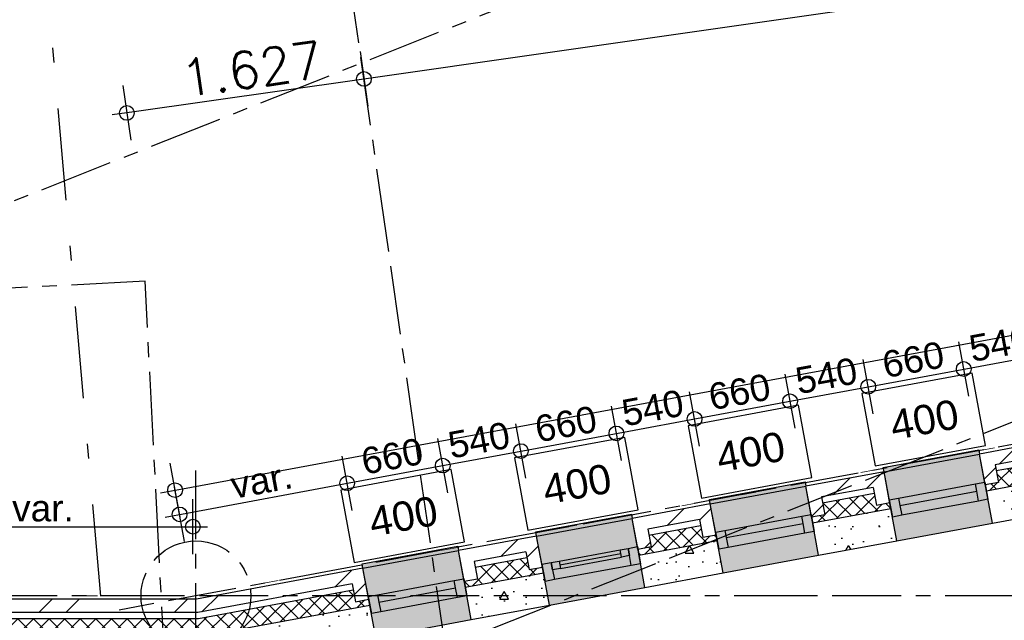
# Model space of a CAD drawing. Extents: x 1006 to 5197, y -24 to 263.
# Tile 115 of 124: x 1072.97 to 1079.66, y 34.46 to 38.54. Entities that reach past the tile are written whole.
import ezdxf

# ---------------------------------------------------------------- set-up
doc = ezdxf.new("R2010")
doc.units = 0
doc.header["$MEASUREMENT"] = 0
for name, pattern in [('B0302', [1.251, 0.626, -0.3125, 0, -0.3125]), ('B0304', [0.6, 0.5, -0.05, 0, -0.05]), ('B0602', [0.3125, 0, -0.3125]), ('B0805', [1.366667, 0.566667, -0.1, 0.033333, -0.1, 0.466667, -0.1])]:
    doc.linetypes.add(name, pattern=pattern)
for name, color, linetype in [('21 Buitenwanden', 7, 'Continuous'), ('23 Vloeren', 7, 'Continuous'), ('A Lijn doorsnede', 7, 'Continuous'), ('A Stramien', 7, 'Continuous'), ('T Tekst_dim 1_ 100', 7, 'Continuous'), ('Window Markers', 7, 'Continuous')]:
    doc.layers.add(name, color=color, linetype=linetype)
doc.styles.add('GENERATED_STYLE_3', font='Arial')
doc.styles.get("Standard").update_dxf_attribs({"font": 'txt', "bigfont": 'BIGFONT.SHX'})
doc.dimstyles.new('GENERATED_STYLE__1', dxfattribs={"dimtxt": 0.25, "dimasz": 0.19, "dimexe": 0.18, "dimexo": 0, "dimgap": 0.09, "dimtad": 1, "dimdec": 0, "dimlfac": 1000, "dimzin": 0, "dimdsep": 46, "dimtxsty": 'Standard', "dimblk": 'ARROWHEAD_7', "dimblk1": 'ARROWHEAD_7', "dimblk2": 'ARROWHEAD_7', "dimcen": 0.09, "dimclrd": 7, "dimclre": 7, "dimclrt": 7, "dimadec": 1, "dimazin": 0, "dimtfac": 1, "dimtdec": 4, "dimtmove": 0, "dimatfit": 3, "dimfxl": 0, "dimtolj": 1, "dimtzin": 0, "dimarcsym": 0})
doc.dimstyles.new('GENERATED_STYLE__3', dxfattribs={"dimtxt": 0.18, "dimasz": 0.19, "dimexe": 0.18, "dimexo": 0, "dimgap": 0.09, "dimtad": 1, "dimdec": 0, "dimlfac": 1000, "dimzin": 0, "dimdsep": 46, "dimtxsty": 'Standard', "dimblk": 'ARROWHEAD_7', "dimblk1": 'ARROWHEAD_7', "dimblk2": 'ARROWHEAD_7', "dimcen": 0.09, "dimclrd": 7, "dimclre": 7, "dimclrt": 7, "dimadec": 1, "dimazin": 0, "dimtfac": 1, "dimtdec": 4, "dimtmove": 0, "dimatfit": 3, "dimfxl": 0, "dimtolj": 1, "dimtzin": 0, "dimarcsym": 0})
doc.dimstyles.new('GENERATED_STYLE__5', dxfattribs={"dimtxt": 0.18, "dimasz": 0.19, "dimexe": 0.18, "dimexo": 0.04, "dimgap": 0.09, "dimtad": 1, "dimtih": 1, "dimtoh": 1, "dimdec": 0, "dimzin": 0, "dimdsep": 46, "dimtxsty": 'Standard', "dimblk": 'ARROWHEAD_9', "dimblk1": 'ARROWHEAD_9', "dimblk2": 'ARROWHEAD_9', "dimcen": 0.09, "dimclrd": 7, "dimclre": 7, "dimclrt": 7, "dimadec": 1, "dimazin": 0, "dimtfac": 1, "dimtdec": 4, "dimtmove": 0, "dimatfit": 3, "dimfxl": 0, "dimtolj": 1, "dimtzin": 0, "dimarcsym": 0})
doc.dimstyles.new('GENERATED_STYLE__6', dxfattribs={"dimtxt": 0.18, "dimasz": 0.19, "dimexe": 0.18, "dimexo": 0, "dimgap": 0.09, "dimtad": 1, "dimtih": 1, "dimtoh": 1, "dimdec": 0, "dimlfac": 1000, "dimzin": 0, "dimdsep": 46, "dimtxsty": 'Standard', "dimblk": 'ARROWHEAD_7', "dimblk1": 'ARROWHEAD_7', "dimblk2": 'ARROWHEAD_7', "dimcen": 0.09, "dimclrd": 7, "dimclre": 7, "dimclrt": 7, "dimadec": 1, "dimazin": 0, "dimtfac": 1, "dimtdec": 4, "dimtmove": 0, "dimatfit": 3, "dimfxl": 0, "dimtolj": 1, "dimtzin": 0, "dimarcsym": 0})
pattern_1 = [(45, (988.21373, 0), (-0.4596194, 0.4596194), []), (45, (988.1218, 0.0919), (-0.4596194, 0.4596194), [])]
pattern_2 = [(0, (988.21373, 0), (0, 0.6235383), [0.06, -0.3]), (0, (988.39373, 0.3118), (0, 0.6235383), [0.06, -0.3]), (60, (988.21373, 0), (-0.54, 0.311769), [0.06, -0.3]), (60, (988.57373, 0), (-0.54, 0.311769), [0.06, -0.3]), (120, (988.27373, 0), (0.54, 0.311769), [0.06, -0.3]), (120, (988.63373, 0), (0.54, 0.311769), [0.06, -0.3]), (0, (988.21373, 0.06), (0, 0.12), [0, -0.12, 0, -0.18]), (45, (988.27373, 0.06), (-0.08485282, 0.08485282), [0, -0.09, 0, -0.15])]
pattern_3 = [(45, (988.21373, 0), (-0.05303301, 0.05303301), []), (135, (988.21373, 0), (0.05303301, 0.05303301), [])]

# ---------------------------------------------------------------- blocks, each defined once
blk = doc.blocks.new('SLAB_399_2', base_point=(1072.9856, 25.8483))
at = {"layer": '23 Vloeren', "color": 255, "linetype": 'B0602', "lineweight": 0, "flags": 128}
blk.add_lwpolyline([(1072.9856, 25.8483), (1082.1209, 29.4773), (1083.1046, 22.5839), (1086.921, 23.1357), (1086.9705, 23.1428), (1087.0415, 22.6464), (1086.992, 22.6394), (1087.1885, 20.7755), (1083.4272, 20.2371), (1083.4578, 20.0222), (1083.966, 20.095), (1085.7653, 7.5234), (1079.7467, 6.662), (1080.5067, 1.352), (1090.0653, 1.352), (1090.0653, 2.352), (1094.7992, 2.352), (1091.5485, 25.0646), (1088.6578, 24.6516), (1088.1506, 28.1955), (1091.0412, 28.6092), (1089.7657, 37.5207), (1074.1705, 34.6289), (1072.5325, 34.6289)], close=True, dxfattribs=at)
blk = doc.blocks.new('WALL_549_2', base_point=(1074.1497, 34.8789))
at = {"layer": '21 Buitenwanden', "linetype": 'Continuous'}
h = blk.add_hatch(dxfattribs=at)
h.set_pattern_fill('10_Baksteen_0002', color=256, style=0, pattern_type=2)
h.set_pattern_definition(pattern_1)
h.paths.add_polyline_path([(1074.1748, 34.6061), (1072.0918, 34.6061), (1072.0918, 34.5147), (1073.682, 34.5147)], flags=0)
h = blk.add_hatch(dxfattribs=at)
h.set_pattern_fill('10_Baksteen_0002', color=256, style=0, pattern_type=2)
h.set_pattern_definition(pattern_1)
h.paths.add_polyline_path([(1073.682, 34.5147), (1074.1832, 34.5147), (1074.1748, 34.6061)], flags=0)
h = blk.add_hatch(dxfattribs=at)
h.set_pattern_fill('13_45gr_isolatie_0002', color=256, style=0, pattern_type=2)
h.set_pattern_definition(pattern_3)
h.paths.add_polyline_path([(1074.1869, 34.4741), (1072.0918, 34.4741), (1072.0918, 34.3522), (1073.5299, 34.3522)], flags=0)
h = blk.add_hatch(dxfattribs=at)
h.set_pattern_fill('13_45gr_isolatie_0002', color=256, style=0, pattern_type=2)
h.set_pattern_definition(pattern_3)
h.paths.add_polyline_path([(1073.5299, 34.3522), (1074.1981, 34.3522), (1074.1869, 34.4741)], flags=0)
h = blk.add_hatch(dxfattribs=at)
h.set_pattern_fill('11_Constructie_beton_0002', color=256, style=0, pattern_type=2)
h.set_pattern_definition(pattern_2)
h.paths.add_polyline_path([(1074.1981, 34.3522), (1072.0918, 34.3522), (1072.0918, 34.1288), (1072.9936, 34.1288)], flags=0)
h = blk.add_hatch(dxfattribs=at)
h.set_pattern_fill('11_Constructie_beton_0002', color=256, style=0, pattern_type=2)
h.set_pattern_definition(pattern_2)
h.paths.add_polyline_path([(1072.9936, 34.1288), (1074.2187, 34.1288), (1074.1981, 34.3522)], flags=0)
for p, q in [((1074.1748, 34.6061), (1072.0918, 34.6061)), ((1072.0918, 34.6061), (1072.0918, 34.5147)), ((1074.1832, 34.5147), (1072.0918, 34.5147)), ((1072.0918, 34.5147), (1072.0918, 34.4741)), ((1072.0918, 34.4741), (1073.9642, 34.4741)), ((1072.0918, 34.4741), (1072.0918, 34.3522)), ((1073.9642, 34.4741), (1074.1869, 34.4741)), ((1072.0918, 34.3522), (1073.5299, 34.3522)), ((1072.0918, 34.3522), (1072.0918, 34.1288)), ((1073.5299, 34.3522), (1074.1981, 34.3522)), ((1072.0918, 34.1288), (1074.2187, 34.1288))]:
    blk.add_line(p, q, dxfattribs=at)
blk = doc.blocks.new('R1c onder metaal 11_6', base_point=(988.2137, 0))
at = {"layer": '21 Buitenwanden', "linetype": 'Continuous'}
for p, q in [((987.8837, 0.195), (987.8837, 0.225)), ((987.8837, 0.225), (988.5437, 0.225)), ((988.5437, 0.225), (988.5437, 0.195)), ((987.8837, 0.195), (988.5437, 0.195)), ((987.8837, 0), (987.9487, 0)), ((987.8837, -0.118), (987.8837, 0)), ((987.8837, 0), (987.8837, -0.118)), ((987.9487, 0), (987.9487, -0.05)), ((987.9487, 0), (988.4787, 0)), ((988.4787, -0.05), (988.4787, 0)), ((988.4787, 0), (988.5437, 0)), ((988.5437, 0), (988.5437, -0.118)), ((988.5437, 0), (988.5437, -0.118)), ((987.9487, -0.05), (987.9487, -0.118)), ((987.9487, -0.05), (988.4787, -0.05)), ((987.9487, -0.05), (988.4787, -0.05)), ((988.4787, -0.118), (988.4787, -0.05)), ((987.9487, -0.118), (987.8837, -0.118)), ((988.4787, -0.118), (987.9487, -0.118)), ((988.5437, -0.118), (988.4787, -0.118)), ((987.8837, -0.2823), (988.5437, -0.2823))]:
    blk.add_line(p, q, dxfattribs=at)
blk = doc.blocks.new('D Marker 11_23', base_point=(988.2137, 0))
at = {"layer": 'Window Markers', "linetype": 'Continuous'}
for p, q in [((988.595, 0.55), (987.8325, 0.55)), ((987.8325, 0.55), (987.8325, 0.05)), ((988.595, 0.05), (988.595, 0.55)), ((987.8325, 0.05), (988.595, 0.05))]:
    blk.add_line(p, q, dxfattribs=at)
at = {"layer": 'Window Markers', "linetype": 'Continuous', "insert": (987.9849, 0.1959), "char_height": 0.2, "attachment_point": 7, "style": 'GENERATED_STYLE_3'}
blk.add_mtext('{400}', dxfattribs=at)
blk = doc.blocks.new('R1c onder metaal 11_5', base_point=(988.2137, 0))
at = {"layer": '21 Buitenwanden', "linetype": 'Continuous'}
for p, q in [((987.8837, 0.195), (987.8837, 0.225)), ((987.8837, 0.225), (988.5437, 0.225)), ((988.5437, 0.225), (988.5437, 0.195)), ((987.8837, 0.195), (988.5437, 0.195)), ((987.8837, 0), (987.9487, 0)), ((987.8837, -0.118), (987.8837, 0)), ((987.8837, 0), (987.8837, -0.118)), ((987.9487, 0), (987.9487, -0.05)), ((987.9487, 0), (988.0037, 0)), ((987.9487, -0.05), (987.9487, 0)), ((988.0037, 0), (988.4237, 0)), ((988.0037, 0), (988.4237, 0)), ((988.0037, 0), (988.0037, -0.05)), ((988.4237, -0.05), (988.4237, 0)), ((988.4237, 0), (988.4787, 0)), ((988.4787, -0.05), (988.4787, 0)), ((988.4787, 0), (988.5437, 0)), ((988.4787, 0), (988.4787, -0.05)), ((988.5437, 0), (988.5437, -0.118)), ((988.5437, 0), (988.5437, -0.118)), ((987.9487, -0.05), (987.9487, -0.118)), ((988.0037, -0.05), (987.9487, -0.05)), ((988.0037, -0.025), (988.4237, -0.025)), ((988.0037, -0.05), (988.4237, -0.05)), ((988.4787, -0.05), (988.4237, -0.05)), ((988.4787, -0.118), (988.4787, -0.05)), ((987.9487, -0.118), (987.8837, -0.118)), ((988.4787, -0.118), (987.9487, -0.118)), ((988.5437, -0.118), (988.4787, -0.118)), ((987.8837, -0.2823), (988.5437, -0.2823))]:
    blk.add_line(p, q, dxfattribs=at)
blk = doc.blocks.new('WALL_552_2', base_point=(1074.1497, 34.8789))
at = {"layer": '21 Buitenwanden', "linetype": 'Continuous'}
h = blk.add_hatch(dxfattribs=at)
h.set_pattern_fill('10_Baksteen_0002', color=256, style=0, pattern_type=2)
h.set_pattern_definition(pattern_1)
h.paths.add_polyline_path([(1080.0248, 35.691), (1079.4938, 35.5925), (1079.6004, 35.5193), (1079.9516, 35.5845)], flags=0)
at = {"layer": '21 Buitenwanden', "linetype": 'Continuous', "lineweight": 0}
for points in [[(1079.4884, 35.622), (1078.8394, 35.5017), (1078.8449, 35.4722), (1078.8805, 35.2805), (1079.5294, 35.4008), (1079.4938, 35.5925)], [(1078.3085, 35.4032), (1077.6596, 35.2829), (1077.665, 35.2534), (1077.7006, 35.0616), (1078.3495, 35.182), (1078.314, 35.3737)], [(1079.5294, 35.4008), (1078.8805, 35.2805), (1078.9319, 35.0029), (1079.5809, 35.1233)], [(1077.1286, 35.1844), (1076.4797, 35.064), (1076.4851, 35.0345), (1076.5207, 34.8428), (1077.1696, 34.9632), (1077.1341, 35.1549)], [(1078.3495, 35.182), (1077.7006, 35.0616), (1077.752, 34.7841), (1078.401, 34.9045)], [(1075.9487, 34.9656), (1075.2998, 34.8452), (1075.3053, 34.8157), (1075.3408, 34.624), (1075.9898, 34.7444), (1075.9542, 34.9361)], [(1077.1696, 34.9632), (1076.5207, 34.8428), (1076.5722, 34.5653), (1077.2211, 34.6856)], [(1075.9898, 34.7444), (1075.3408, 34.624), (1075.3923, 34.3465), (1076.0412, 34.4668)]]:
    blk.add_hatch(color=255, dxfattribs=at).paths.add_polyline_path(points, flags=0)
at = {"layer": '21 Buitenwanden', "linetype": 'Continuous'}
h = blk.add_hatch(dxfattribs=at)
h.set_pattern_fill('10_Baksteen_0002', color=256, style=0, pattern_type=2)
h.set_pattern_definition(pattern_1)
h.paths.add_polyline_path([(1079.6004, 35.5193), (1079.4938, 35.5925), (1079.5328, 35.3823), (1079.6227, 35.3989)], flags=0)
h = blk.add_hatch(dxfattribs=at)
h.set_pattern_fill('13_45gr_isolatie_0002', color=256, style=0, pattern_type=2)
h.set_pattern_definition(pattern_3)
h.paths.add_polyline_path([(1079.5328, 35.3823), (1079.5401, 35.3429), (1080.0711, 35.4414), (1080.0638, 35.4807), (1079.9739, 35.4641), (1079.959, 35.5445), (1079.6078, 35.4794), (1079.6227, 35.3989)], flags=0)
h = blk.add_hatch(dxfattribs=at)
h.set_pattern_fill('10_Baksteen_0002', color=256, style=0, pattern_type=2)
h.set_pattern_definition(pattern_1)
h.paths.add_polyline_path([(1078.314, 35.3737), (1078.4205, 35.3005), (1078.7717, 35.3657), (1078.8449, 35.4722)], flags=0)
h = blk.add_hatch(dxfattribs=at)
h.set_pattern_fill('10_Baksteen_0002', color=256, style=0, pattern_type=2)
h.set_pattern_definition(pattern_1)
h.paths.add_polyline_path([(1078.7717, 35.3657), (1078.794, 35.2452), (1078.8839, 35.2619), (1078.8449, 35.4722)], flags=0)
h = blk.add_hatch(dxfattribs=at)
h.set_pattern_fill('11_Constructie_beton_0002', color=256, style=0, pattern_type=2)
h.set_pattern_definition(pattern_2)
h.paths.add_polyline_path([(1080.0711, 35.4414), (1079.5401, 35.3429), (1079.5809, 35.1233), (1080.1118, 35.2218)], flags=0)
h = blk.add_hatch(dxfattribs=at)
h.set_pattern_fill('10_Baksteen_0002', color=256, style=0, pattern_type=2)
h.set_pattern_definition(pattern_1)
h.paths.add_polyline_path([(1078.4205, 35.3005), (1078.314, 35.3737), (1078.353, 35.1634), (1078.4428, 35.1801)], flags=0)
h = blk.add_hatch(dxfattribs=at)
h.set_pattern_fill('13_45gr_isolatie_0002', color=256, style=0, pattern_type=2)
h.set_pattern_definition(pattern_3)
h.paths.add_polyline_path([(1078.353, 35.1634), (1078.3602, 35.1241), (1078.8912, 35.2226), (1078.8839, 35.2619), (1078.794, 35.2452), (1078.7791, 35.3257), (1078.4279, 35.2606), (1078.4428, 35.1801)], flags=0)
h = blk.add_hatch(dxfattribs=at)
h.set_pattern_fill('10_Baksteen_0002', color=256, style=0, pattern_type=2)
h.set_pattern_definition(pattern_1)
h.paths.add_polyline_path([(1077.665, 35.2534), (1077.1341, 35.1549), (1077.2406, 35.0817), (1077.5918, 35.1468)], flags=0)
h = blk.add_hatch(dxfattribs=at)
h.set_pattern_fill('10_Baksteen_0002', color=256, style=0, pattern_type=2)
h.set_pattern_definition(pattern_1)
h.paths.add_polyline_path([(1077.5918, 35.1468), (1077.6142, 35.0264), (1077.704, 35.0431), (1077.665, 35.2534)], flags=0)
h = blk.add_hatch(dxfattribs=at)
h.set_pattern_fill('11_Constructie_beton_0002', color=256, style=0, pattern_type=2)
h.set_pattern_definition(pattern_2)
h.paths.add_polyline_path([(1078.8912, 35.2226), (1078.3602, 35.1241), (1078.401, 34.9045), (1078.9319, 35.0029)], flags=0)
h = blk.add_hatch(dxfattribs=at)
h.set_pattern_fill('10_Baksteen_0002', color=256, style=0, pattern_type=2)
h.set_pattern_definition(pattern_1)
h.paths.add_polyline_path([(1077.2406, 35.0817), (1077.1341, 35.1549), (1077.1731, 34.9446), (1077.2629, 34.9613)], flags=0)
h = blk.add_hatch(dxfattribs=at)
h.set_pattern_fill('13_45gr_isolatie_0002', color=256, style=0, pattern_type=2)
h.set_pattern_definition(pattern_3)
h.paths.add_polyline_path([(1077.1731, 34.9446), (1077.1804, 34.9053), (1077.7113, 35.0038), (1077.704, 35.0431), (1077.6142, 35.0264), (1077.5992, 35.1069), (1077.248, 35.0418), (1077.2629, 34.9613)], flags=0)
h = blk.add_hatch(dxfattribs=at)
h.set_pattern_fill('10_Baksteen_0002', color=256, style=0, pattern_type=2)
h.set_pattern_definition(pattern_1)
h.paths.add_polyline_path([(1076.4851, 35.0345), (1075.9542, 34.9361), (1076.0607, 34.8629), (1076.4119, 34.928)], flags=0)
h = blk.add_hatch(dxfattribs=at)
h.set_pattern_fill('10_Baksteen_0002', color=256, style=0, pattern_type=2)
h.set_pattern_definition(pattern_1)
h.paths.add_polyline_path([(1076.4119, 34.928), (1076.4343, 34.8076), (1076.5241, 34.8243), (1076.4851, 35.0345)], flags=0)
h = blk.add_hatch(dxfattribs=at)
h.set_pattern_fill('11_Constructie_beton_0002', color=256, style=0, pattern_type=2)
h.set_pattern_definition(pattern_2)
h.paths.add_polyline_path([(1077.7113, 35.0038), (1077.1804, 34.9053), (1077.2211, 34.6856), (1077.752, 34.7841)], flags=0)
h = blk.add_hatch(dxfattribs=at)
h.set_pattern_fill('10_Baksteen_0002', color=256, style=0, pattern_type=2)
h.set_pattern_definition(pattern_1)
h.paths.add_polyline_path([(1076.0607, 34.8629), (1075.9542, 34.9361), (1075.9932, 34.7258), (1076.083, 34.7425)], flags=0)
h = blk.add_hatch(dxfattribs=at)
h.set_pattern_fill('13_45gr_isolatie_0002', color=256, style=0, pattern_type=2)
h.set_pattern_definition(pattern_3)
h.paths.add_polyline_path([(1075.9932, 34.7258), (1076.0005, 34.6865), (1076.5314, 34.7849), (1076.5241, 34.8243), (1076.4343, 34.8076), (1076.4194, 34.8881), (1076.0681, 34.823), (1076.083, 34.7425)], flags=0)
h = blk.add_hatch(dxfattribs=at)
h.set_pattern_fill('10_Baksteen_0002', color=256, style=0, pattern_type=2)
h.set_pattern_definition(pattern_1)
h.paths.add_polyline_path([(1075.3053, 34.8157), (1074.1748, 34.6061), (1074.1832, 34.5147), (1075.2321, 34.7092)], flags=0)
h = blk.add_hatch(dxfattribs=at)
h.set_pattern_fill('10_Baksteen_0002', color=256, style=0, pattern_type=2)
h.set_pattern_definition(pattern_1)
h.paths.add_polyline_path([(1075.2321, 34.7092), (1075.2544, 34.5888), (1075.3443, 34.6055), (1075.3053, 34.8157)], flags=0)
h = blk.add_hatch(dxfattribs=at)
h.set_pattern_fill('11_Constructie_beton_0002', color=256, style=0, pattern_type=2)
h.set_pattern_definition(pattern_2)
h.paths.add_polyline_path([(1076.5314, 34.7849), (1076.0005, 34.6865), (1076.0412, 34.4668), (1076.5722, 34.5653)], flags=0)
h = blk.add_hatch(dxfattribs=at)
h.set_pattern_fill('13_45gr_isolatie_0002', color=256, style=0, pattern_type=2)
h.set_pattern_definition(pattern_3)
h.paths.add_polyline_path([(1074.1869, 34.4741), (1074.1981, 34.3522), (1075.3515, 34.5661), (1075.3443, 34.6055), (1075.2544, 34.5888), (1075.2395, 34.6693)], flags=0)
h = blk.add_hatch(dxfattribs=at)
h.set_pattern_fill('11_Constructie_beton_0002', color=256, style=0, pattern_type=2)
h.set_pattern_definition(pattern_2)
h.paths.add_polyline_path([(1075.3515, 34.5661), (1074.1981, 34.3522), (1074.2187, 34.1288), (1075.3923, 34.3465)], flags=0)
for p, q in [((1080.0248, 35.691), (1079.4938, 35.5925)), ((1079.5328, 35.3823), (1079.4938, 35.5925)), ((1079.5294, 35.4008), (1079.4938, 35.5925)), ((1079.9516, 35.5845), (1079.6004, 35.5193)), ((1079.6004, 35.5193), (1079.6227, 35.3989)), ((1079.6078, 35.4794), (1079.959, 35.5445)), ((1078.8449, 35.4722), (1078.314, 35.3737)), ((1078.8839, 35.2619), (1078.8449, 35.4722)), ((1078.8805, 35.2805), (1078.8449, 35.4722)), ((1079.5809, 35.1233), (1079.5294, 35.4008)), ((1079.6227, 35.3989), (1079.5328, 35.3823)), ((1079.5401, 35.3429), (1080.0711, 35.4414)), ((1078.353, 35.1634), (1078.314, 35.3737)), ((1078.3495, 35.182), (1078.314, 35.3737)), ((1078.7717, 35.3657), (1078.4205, 35.3005)), ((1078.4279, 35.2606), (1078.7791, 35.3257)), ((1078.7717, 35.3657), (1078.794, 35.2452)), ((1077.665, 35.2534), (1077.1341, 35.1549)), ((1077.704, 35.0431), (1077.665, 35.2534)), ((1077.7006, 35.0616), (1077.665, 35.2534)), ((1078.4205, 35.3005), (1078.4428, 35.1801)), ((1078.794, 35.2452), (1078.8839, 35.2619)), ((1078.9319, 35.0029), (1078.8805, 35.2805)), ((1078.3602, 35.1241), (1078.8912, 35.2226)), ((1079.5809, 35.1233), (1080.1118, 35.2218)), ((1077.1731, 34.9446), (1077.1341, 35.1549)), ((1077.1696, 34.9632), (1077.1341, 35.1549)), ((1077.5918, 35.1468), (1077.2406, 35.0817)), ((1077.5918, 35.1468), (1077.6142, 35.0264)), ((1078.401, 34.9045), (1078.3495, 35.182)), ((1078.4428, 35.1801), (1078.353, 35.1634)), ((1077.2406, 35.0817), (1077.2629, 34.9613)), ((1077.248, 35.0418), (1077.5992, 35.1069)), ((1077.752, 34.7841), (1077.7006, 35.0616)), ((1076.4851, 35.0345), (1075.9542, 34.9361)), ((1076.5241, 34.8243), (1076.4851, 35.0345)), ((1076.5207, 34.8428), (1076.4851, 35.0345)), ((1077.1804, 34.9053), (1077.7113, 35.0038)), ((1077.6142, 35.0264), (1077.704, 35.0431)), ((1078.401, 34.9045), (1078.9319, 35.0029)), ((1075.9932, 34.7258), (1075.9542, 34.9361)), ((1075.9898, 34.7444), (1075.9542, 34.9361)), ((1076.4119, 34.928), (1076.0607, 34.8629)), ((1076.4119, 34.928), (1076.4343, 34.8076)), ((1077.2211, 34.6856), (1077.1696, 34.9632)), ((1077.2629, 34.9613), (1077.1731, 34.9446)), ((1076.0607, 34.8629), (1076.083, 34.7425)), ((1076.0681, 34.823), (1076.4194, 34.8881)), ((1075.3053, 34.8157), (1074.1748, 34.6061)), ((1075.3443, 34.6055), (1075.3053, 34.8157)), ((1075.3408, 34.624), (1075.3053, 34.8157)), ((1076.0005, 34.6865), (1076.5314, 34.7849)), ((1076.4343, 34.8076), (1076.5241, 34.8243)), ((1076.5722, 34.5653), (1076.5207, 34.8428)), ((1077.2211, 34.6856), (1077.752, 34.7841)), ((1076.0412, 34.4668), (1075.9898, 34.7444)), ((1076.083, 34.7425), (1075.9932, 34.7258)), ((1075.2321, 34.7092), (1074.1832, 34.5147)), ((1074.1869, 34.4741), (1075.2395, 34.6693)), ((1075.2321, 34.7092), (1075.2544, 34.5888)), ((1075.2544, 34.5888), (1075.3443, 34.6055)), ((1075.3923, 34.3465), (1075.3408, 34.624)), ((1074.1981, 34.3522), (1075.3515, 34.5661)), ((1076.0412, 34.4668), (1076.5722, 34.5653))]:
    blk.add_line(p, q, dxfattribs=at)
at = {"layer": '21 Buitenwanden', "linetype": 'Continuous', "rotation": 10.50654255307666}
for name, p in [('R1c onder metaal 11_6', (1079.2049, 35.3406)), ('R1c onder metaal 11_6', (1078.025, 35.1218)), ('R1c onder metaal 11_5', (1076.8452, 34.903)), ('R1c onder metaal 11_6', (1075.6653, 34.6842))]:
    blk.add_blockref(name, p, dxfattribs=at)
at = {"layer": 'Window Markers', "rotation": 10.50654255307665}
for p in [(1079.1694, 35.5324), (1077.9895, 35.3135), (1076.8096, 35.0947), (1075.6297, 34.8759)]:
    blk.add_blockref('D Marker 11_23', p, dxfattribs=at)
blk = doc.blocks.new('*D351', base_point=(988.2137, 0))
at = {"layer": 'A Stramien', "linetype": 'Continuous'}
for p, q in [((1063.891, 34.4124), (1063.7526, 34.7609)), ((1063.7753, 34.5682), (1063.9147, 34.6236)), ((1057.1769, 31.9471), (1063.7753, 34.5682)), ((1057.1996, 31.7543), (1057.0612, 32.1029)), ((1053.8312, 30.618), (1057.1769, 31.9471))]:
    blk.add_line(p, q, dxfattribs=at)
for centre in [(1063.8218, 34.5867), (1057.1304, 31.9286)]:
    blk.add_circle(centre, 0.05, dxfattribs=at)
at = {"layer": 'A Stramien', "insert": (1059.9816, 33.384), "char_height": 0.25, "attachment_point": 1, "rotation": 21.66501}
blk.add_mtext('{7.200}', dxfattribs=at)
blk = doc.blocks.new('ARROWHEAD_7')
at = {"color": 0, "linetype": 'Continuous', "lineweight": 0}
for p, q in [((0, 0), (-1, 0)), ((-0.25, 0), (0.25, 0)), ((0, -0.25), (0, 0.25))]:
    blk.add_line(p, q, dxfattribs=at)
blk.add_circle((0, 0), 0.25, dxfattribs=at)
blk = doc.blocks.new('*D372', base_point=(988.2137, 0))
at = {"layer": 'T Tekst_dim 1_ 100', "linetype": 'Continuous'}
for p, q in [((1074.0936, 34.998), (1074.0252, 35.3667)), ((1073.9611, 35.1641), (1074.1085, 35.1915))]:
    blk.add_line(p, q, dxfattribs=at)
blk.add_circle((1074.0594, 35.1824), 0.05, dxfattribs=at)
blk = doc.blocks.new('*D373', base_point=(988.2137, 0))
at = {"layer": 'T Tekst_dim 1_ 100', "linetype": 'Continuous'}
for p, q in [((1074.1085, 35.1915), (1075.2473, 35.4026)), ((1073.9611, 35.1641), (1074.1085, 35.1915))]:
    blk.add_line(p, q, dxfattribs=at)
at = {"layer": 'T Tekst_dim 1_ 100', "insert": (1074.3938, 35.4641), "char_height": 0.18, "attachment_point": 1, "rotation": 10.50514, "style": 'GENERATED_STYLE_3'}
blk.add_mtext('{var.}', dxfattribs=at)
blk = doc.blocks.new('*D374', base_point=(988.2137, 0))
at = {"layer": 'T Tekst_dim 1_ 100', "linetype": 'Continuous'}
for p, q in [((1075.2323, 35.2092), (1075.1639, 35.5779)), ((1075.2473, 35.4026), (1075.8962, 35.523)), ((1074.1085, 35.1915), (1075.2473, 35.4026))]:
    blk.add_line(p, q, dxfattribs=at)
for centre in [(1075.8471, 35.5139), (1075.1981, 35.3935)]:
    blk.add_circle(centre, 0.05, dxfattribs=at)
at = {"layer": 'T Tekst_dim 1_ 100', "insert": (1075.2807, 35.6285), "char_height": 0.18, "attachment_point": 1, "rotation": 10.50514, "style": 'GENERATED_STYLE_3'}
blk.add_mtext('{660}', dxfattribs=at)
blk = doc.blocks.new('*D375', base_point=(988.2137, 0))
at = {"layer": 'T Tekst_dim 1_ 100', "linetype": 'Continuous'}
for p, q in [((1075.8812, 35.3295), (1075.8129, 35.6982)), ((1075.8962, 35.523), (1076.4272, 35.6214)), ((1075.2473, 35.4026), (1075.8962, 35.523))]:
    blk.add_line(p, q, dxfattribs=at)
blk.add_circle((1076.378, 35.6123), 0.05, dxfattribs=at)
at = {"layer": 'T Tekst_dim 1_ 100', "insert": (1075.8707, 35.7379), "char_height": 0.18, "attachment_point": 1, "rotation": 10.50514, "style": 'GENERATED_STYLE_3'}
blk.add_mtext('{540}', dxfattribs=at)
blk = doc.blocks.new('*D376', base_point=(988.2137, 0))
at = {"layer": 'T Tekst_dim 1_ 100', "linetype": 'Continuous'}
for p, q in [((1076.4122, 35.428), (1076.3438, 35.7967)), ((1076.4272, 35.6214), (1077.0761, 35.7418)), ((1075.8962, 35.523), (1076.4272, 35.6214))]:
    blk.add_line(p, q, dxfattribs=at)
blk.add_circle((1077.0269, 35.7327), 0.05, dxfattribs=at)
at = {"layer": 'T Tekst_dim 1_ 100', "insert": (1076.4606, 35.8473), "char_height": 0.18, "attachment_point": 1, "rotation": 10.50514, "style": 'GENERATED_STYLE_3'}
blk.add_mtext('{660}', dxfattribs=at)
blk = doc.blocks.new('*D377', base_point=(988.2137, 0))
at = {"layer": 'T Tekst_dim 1_ 100', "linetype": 'Continuous'}
for p, q in [((1077.0611, 35.5483), (1076.9928, 35.917)), ((1077.0761, 35.7418), (1077.6071, 35.8402)), ((1076.4272, 35.6214), (1077.0761, 35.7418))]:
    blk.add_line(p, q, dxfattribs=at)
blk.add_circle((1077.5579, 35.8311), 0.05, dxfattribs=at)
at = {"layer": 'T Tekst_dim 1_ 100', "insert": (1077.0505, 35.9567), "char_height": 0.18, "attachment_point": 1, "rotation": 10.50514, "style": 'GENERATED_STYLE_3'}
blk.add_mtext('{540}', dxfattribs=at)
blk = doc.blocks.new('*D378', base_point=(988.2137, 0))
at = {"layer": 'T Tekst_dim 1_ 100', "linetype": 'Continuous'}
for p, q in [((1077.5921, 35.6468), (1077.5237, 36.0155)), ((1077.6071, 35.8402), (1078.256, 35.9606)), ((1077.0761, 35.7418), (1077.6071, 35.8402))]:
    blk.add_line(p, q, dxfattribs=at)
at = {"layer": 'T Tekst_dim 1_ 100', "insert": (1077.6405, 36.0661), "char_height": 0.18, "attachment_point": 1, "rotation": 10.50514, "style": 'GENERATED_STYLE_3'}
blk.add_mtext('{660}', dxfattribs=at)
blk = doc.blocks.new('*D379', base_point=(988.2137, 0))
at = {"layer": 'T Tekst_dim 1_ 100', "linetype": 'Continuous'}
for p, q in [((1078.241, 35.7671), (1078.1726, 36.1358)), ((1078.256, 35.9606), (1078.7869, 36.059)), ((1077.6071, 35.8402), (1078.256, 35.9606))]:
    blk.add_line(p, q, dxfattribs=at)
for centre in [(1078.7378, 36.0499), (1078.2068, 35.9514)]:
    blk.add_circle(centre, 0.05, dxfattribs=at)
at = {"layer": 'T Tekst_dim 1_ 100', "insert": (1078.2304, 36.1755), "char_height": 0.18, "attachment_point": 1, "rotation": 10.50514, "style": 'GENERATED_STYLE_3'}
blk.add_mtext('{540}', dxfattribs=at)
blk = doc.blocks.new('*D380', base_point=(988.2137, 0))
at = {"layer": 'T Tekst_dim 1_ 100', "linetype": 'Continuous'}
for p, q in [((1078.772, 35.8655), (1078.7036, 36.2343)), ((1078.7869, 36.059), (1079.4359, 36.1793)), ((1078.256, 35.9606), (1078.7869, 36.059))]:
    blk.add_line(p, q, dxfattribs=at)
blk.add_circle((1079.3867, 36.1702), 0.05, dxfattribs=at)
at = {"layer": 'T Tekst_dim 1_ 100', "insert": (1078.8204, 36.2849), "char_height": 0.18, "attachment_point": 1, "rotation": 10.50514, "style": 'GENERATED_STYLE_3'}
blk.add_mtext('{660}', dxfattribs=at)
blk = doc.blocks.new('*D381', base_point=(988.2137, 0))
at = {"layer": 'T Tekst_dim 1_ 100', "linetype": 'Continuous'}
for p, q in [((1079.4209, 35.9859), (1079.3525, 36.3546)), ((1079.4359, 36.1793), (1079.9668, 36.2778)), ((1078.7869, 36.059), (1079.4359, 36.1793))]:
    blk.add_line(p, q, dxfattribs=at)
at = {"layer": 'T Tekst_dim 1_ 100', "insert": (1079.4103, 36.3943), "char_height": 0.18, "attachment_point": 1, "rotation": 10.50514, "style": 'GENERATED_STYLE_3'}
blk.add_mtext('{540}', dxfattribs=at)
blk = doc.blocks.new('*D382', base_point=(988.2137, 0))
at = {"layer": 'T Tekst_dim 1_ 100', "linetype": 'Continuous'}
for p, q in [((1079.9518, 36.0843), (1079.8835, 36.453)), ((1079.9668, 36.2778), (1080.6158, 36.3981)), ((1079.4359, 36.1793), (1079.9668, 36.2778))]:
    blk.add_line(p, q, dxfattribs=at)
for centre in [(1080.5666, 36.389), (1079.9177, 36.2687)]:
    blk.add_circle(centre, 0.05, dxfattribs=at)
at = {"layer": 'T Tekst_dim 1_ 100', "insert": (1080.0003, 36.5037), "char_height": 0.18, "attachment_point": 1, "rotation": 10.50514, "style": 'GENERATED_STYLE_3'}
blk.add_mtext('{660}', dxfattribs=at)
blk = doc.blocks.new('*D383', base_point=(988.2137, 0))
at = {"layer": 'T Tekst_dim 1_ 100', "linetype": 'Continuous'}
for p, q in [((1080.6008, 36.2047), (1080.5324, 36.5734)), ((1080.6158, 36.3981), (1081.1467, 36.4966)), ((1079.9668, 36.2778), (1080.6158, 36.3981))]:
    blk.add_line(p, q, dxfattribs=at)
at = {"layer": 'T Tekst_dim 1_ 100', "insert": (1080.5902, 36.6131), "char_height": 0.18, "attachment_point": 1, "rotation": 10.50514, "style": 'GENERATED_STYLE_3'}
blk.add_mtext('{540}', dxfattribs=at)
blk = doc.blocks.new('*D384', base_point=(988.2137, 0))
at = {"layer": 'T Tekst_dim 1_ 100', "linetype": 'Continuous'}
for p, q in [((1081.1317, 36.3031), (1081.0634, 36.6718)), ((1081.1467, 36.4966), (1081.7956, 36.6169)), ((1080.6158, 36.3981), (1081.1467, 36.4966))]:
    blk.add_line(p, q, dxfattribs=at)
blk.add_circle((1081.0975, 36.4875), 0.05, dxfattribs=at)
at = {"layer": 'T Tekst_dim 1_ 100', "insert": (1081.1802, 36.7225), "char_height": 0.18, "attachment_point": 1, "rotation": 10.50514, "style": 'GENERATED_STYLE_3'}
blk.add_mtext('{660}', dxfattribs=at)
blk = doc.blocks.new('*D385', base_point=(988.2137, 0))
at = {"layer": 'T Tekst_dim 1_ 100', "linetype": 'Continuous'}
for p, q in [((1081.7807, 36.4235), (1081.7123, 36.7922)), ((1081.7956, 36.6169), (1082.3266, 36.7154)), ((1081.1467, 36.4966), (1081.7956, 36.6169))]:
    blk.add_line(p, q, dxfattribs=at)
for centre in [(1082.2774, 36.7063), (1081.7465, 36.6078)]:
    blk.add_circle(centre, 0.05, dxfattribs=at)
at = {"layer": 'T Tekst_dim 1_ 100', "insert": (1081.7701, 36.8319), "char_height": 0.18, "attachment_point": 1, "rotation": 10.50514, "style": 'GENERATED_STYLE_3'}
blk.add_mtext('{540}', dxfattribs=at)
blk = doc.blocks.new('*D386', base_point=(988.2137, 0))
at = {"layer": 'T Tekst_dim 1_ 100', "linetype": 'Continuous'}
for p, q in [((1082.3116, 36.5219), (1082.2432, 36.8906)), ((1082.3266, 36.7154), (1082.9755, 36.8357)), ((1081.7956, 36.6169), (1082.3266, 36.7154))]:
    blk.add_line(p, q, dxfattribs=at)
blk.add_circle((1082.9264, 36.8266), 0.05, dxfattribs=at)
at = {"layer": 'T Tekst_dim 1_ 100', "insert": (1082.36, 36.9413), "char_height": 0.18, "attachment_point": 1, "rotation": 10.50514, "style": 'GENERATED_STYLE_3'}
blk.add_mtext('{660}', dxfattribs=at)
blk = doc.blocks.new('*D387', base_point=(988.2137, 0))
at = {"layer": 'T Tekst_dim 1_ 100', "linetype": 'Continuous'}
for p, q in [((1082.9606, 36.6422), (1082.8922, 37.011)), ((1082.9755, 36.8357), (1083.5065, 36.9342)), ((1082.3266, 36.7154), (1082.9755, 36.8357))]:
    blk.add_line(p, q, dxfattribs=at)
blk.add_circle((1083.4573, 36.9251), 0.05, dxfattribs=at)
at = {"layer": 'T Tekst_dim 1_ 100', "insert": (1082.95, 37.0507), "char_height": 0.18, "attachment_point": 1, "rotation": 10.50514, "style": 'GENERATED_STYLE_3'}
blk.add_mtext('{540}', dxfattribs=at)
blk = doc.blocks.new('*D388', base_point=(988.2137, 0))
at = {"layer": 'T Tekst_dim 1_ 100', "linetype": 'Continuous'}
for p, q in [((1083.4915, 36.7407), (1083.4231, 37.1094)), ((1083.5065, 36.9342), (1084.1554, 37.0545)), ((1082.9755, 36.8357), (1083.5065, 36.9342))]:
    blk.add_line(p, q, dxfattribs=at)
at = {"layer": 'T Tekst_dim 1_ 100', "insert": (1083.5399, 37.1601), "char_height": 0.18, "attachment_point": 1, "rotation": 10.50514, "style": 'GENERATED_STYLE_3'}
blk.add_mtext('{660}', dxfattribs=at)
blk = doc.blocks.new('*D389', base_point=(988.2137, 0))
at = {"layer": 'T Tekst_dim 1_ 100', "linetype": 'Continuous'}
for p, q in [((1084.1404, 36.861), (1084.0721, 37.2297)), ((1084.1554, 37.0545), (1084.6864, 37.153)), ((1083.5065, 36.9342), (1084.1554, 37.0545))]:
    blk.add_line(p, q, dxfattribs=at)
blk.add_circle((1084.1063, 37.0454), 0.05, dxfattribs=at)
at = {"layer": 'T Tekst_dim 1_ 100', "insert": (1084.1299, 37.2694), "char_height": 0.18, "attachment_point": 1, "rotation": 10.50514, "style": 'GENERATED_STYLE_3'}
blk.add_mtext('{540}', dxfattribs=at)
blk = doc.blocks.new('*D390', base_point=(988.2137, 0))
at = {"layer": 'T Tekst_dim 1_ 100', "linetype": 'Continuous'}
for p, q in [((1084.6714, 36.9595), (1084.603, 37.3282)), ((1084.6864, 37.153), (1085.3353, 37.2733)), ((1084.1554, 37.0545), (1084.6864, 37.153))]:
    blk.add_line(p, q, dxfattribs=at)
for centre in [(1085.2861, 37.2642), (1084.6372, 37.1438)]:
    blk.add_circle(centre, 0.05, dxfattribs=at)
at = {"layer": 'T Tekst_dim 1_ 100', "insert": (1084.7198, 37.3788), "char_height": 0.18, "attachment_point": 1, "rotation": 10.50514, "style": 'GENERATED_STYLE_3'}
blk.add_mtext('{660}', dxfattribs=at)
blk = doc.blocks.new('*D391', base_point=(988.2137, 0))
at = {"layer": 'T Tekst_dim 1_ 100', "linetype": 'Continuous'}
for p, q in [((1085.3203, 37.0798), (1085.252, 37.4485)), ((1085.3353, 37.2733), (1085.8663, 37.3717)), ((1084.6864, 37.153), (1085.3353, 37.2733))]:
    blk.add_line(p, q, dxfattribs=at)
at = {"layer": 'T Tekst_dim 1_ 100', "insert": (1085.3098, 37.4882), "char_height": 0.18, "attachment_point": 1, "rotation": 10.50514, "style": 'GENERATED_STYLE_3'}
blk.add_mtext('{540}', dxfattribs=at)
blk = doc.blocks.new('*D392', base_point=(988.2137, 0))
at = {"layer": 'T Tekst_dim 1_ 100', "linetype": 'Continuous'}
for p, q in [((1085.8513, 37.1783), (1085.7829, 37.547)), ((1085.8663, 37.3717), (1086.5152, 37.4921)), ((1085.3353, 37.2733), (1085.8663, 37.3717))]:
    blk.add_line(p, q, dxfattribs=at)
blk.add_circle((1085.8171, 37.3626), 0.05, dxfattribs=at)
at = {"layer": 'T Tekst_dim 1_ 100', "insert": (1085.8997, 37.5976), "char_height": 0.18, "attachment_point": 1, "rotation": 10.50514, "style": 'GENERATED_STYLE_3'}
blk.add_mtext('{660}', dxfattribs=at)
blk = doc.blocks.new('*D393', base_point=(988.2137, 0))
at = {"layer": 'T Tekst_dim 1_ 100', "linetype": 'Continuous'}
for p, q in [((1089.9532, 37.9389), (1089.8848, 38.3076)), ((1089.8698, 38.1141), (1090.0173, 38.1415)), ((1086.5152, 37.4921), (1089.8698, 38.1141)), ((1086.5002, 37.2986), (1086.4318, 37.6673)), ((1085.8663, 37.3717), (1086.5152, 37.4921))]:
    blk.add_line(p, q, dxfattribs=at)
for centre in [(1089.919, 38.1232), (1086.466, 37.483)]:
    blk.add_circle(centre, 0.05, dxfattribs=at)
at = {"layer": 'T Tekst_dim 1_ 100', "insert": (1087.8494, 37.9592), "char_height": 0.18, "attachment_point": 1, "rotation": 10.50514, "style": 'GENERATED_STYLE_3'}
blk.add_mtext('{3.512}', dxfattribs=at)
blk = doc.blocks.new('*D394', base_point=(988.2137, 0))
at = {"layer": 'T Tekst_dim 1_ 100', "linetype": 'Continuous'}
for p, q in [((1074.0631, 35.1624), (1073.9947, 35.5311)), ((1073.9306, 35.3285), (1074.0781, 35.3558))]:
    blk.add_line(p, q, dxfattribs=at)
blk.add_circle((1074.0289, 35.3467), 0.05, dxfattribs=at)
blk = doc.blocks.new('*D395', base_point=(988.2137, 0))
at = {"layer": 'T Tekst_dim 1_ 100', "linetype": 'Continuous'}
for p, q in [((1089.9227, 38.1032), (1089.8543, 38.4719)), ((1074.0781, 35.3558), (1089.8393, 38.2785)), ((1089.8393, 38.2785), (1089.9868, 38.3058)), ((1073.9306, 35.3285), (1074.0781, 35.3558))]:
    blk.add_line(p, q, dxfattribs=at)
blk.add_circle((1089.8885, 38.2876), 0.05, dxfattribs=at)
at = {"layer": 'T Tekst_dim 1_ 100', "insert": (1081.7237, 36.9933), "char_height": 0.18, "attachment_point": 1, "rotation": 10.50514, "style": 'GENERATED_STYLE_3'}
blk.add_mtext('{var.}', dxfattribs=at)
blk = doc.blocks.new('*D413', base_point=(988.2137, 0))
at = {"layer": 'A Stramien', "linetype": 'Continuous'}
for p, q in [((1089.3391, 40.1491), (1081.8215, 39.0731)), ((1081.8445, 39.2658), (1081.8976, 38.8946)), ((1081.8215, 39.0731), (1075.2625, 38.1344)), ((1075.2854, 38.3271), (1075.3386, 37.9559))]:
    blk.add_line(p, q, dxfattribs=at)
blk.add_circle((1075.312, 38.1415), 0.05, dxfattribs=at)
at = {"layer": 'A Stramien', "insert": (1078.1402, 38.8493), "char_height": 0.25, "attachment_point": 1, "rotation": 8.14501}
blk.add_mtext('{6.626}', dxfattribs=at)
blk = doc.blocks.new('*D414', base_point=(988.2137, 0))
at = {"layer": 'A Stramien', "linetype": 'Continuous'}
for p, q in [((1081.8215, 39.0731), (1075.2625, 38.1344)), ((1075.2625, 38.1344), (1073.7504, 37.918)), ((1073.6744, 38.0965), (1073.7275, 37.7253)), ((1073.7504, 37.918), (1073.602, 37.8967))]:
    blk.add_line(p, q, dxfattribs=at)
blk.add_circle((1073.7009, 37.9109), 0.05, dxfattribs=at)
at = {"layer": 'A Stramien', "insert": (1074.0552, 38.2646), "char_height": 0.25, "attachment_point": 1, "rotation": 8.14501}
blk.add_mtext('{1.627}', dxfattribs=at)
blk = doc.blocks.new('*D450', base_point=(988.2137, 0))
at = {"layer": 'T Tekst_dim 1_ 100', "linetype": 'Continuous'}
for p, q in [((1088.8899, 36.8497), (1088.8229, 36.7252)), ((1088.8899, 36.8497), (1089.0145, 36.7827)), ((1089.0145, 36.7827), (1088.8229, 36.7252)), ((1089.4099, 36.4764), (1089.3066, 36.573)), ((1089.3133, 36.3731), (1089.3066, 36.573)), ((1089.4099, 36.4764), (1089.3133, 36.3731))]:
    blk.add_line(p, q, dxfattribs=at)
blk.add_arc((1089.3444, 36.934), 0.4622, 202.9265, 265.72505, dxfattribs=at)
at = {"layer": 'T Tekst_dim 1_ 100', "insert": (1088.6803, 36.4123), "char_height": 0.18, "attachment_point": 1, "style": 'GENERATED_STYLE_3'}
blk.add_mtext('{87,6°}', dxfattribs=at)
blk = doc.blocks.new('ARROWHEAD_9')
at = {"color": 0, "linetype": 'Continuous', "lineweight": 0}
blk.add_line((0, 0), (-1, 0), dxfattribs=at)
at = {"color": 0, "linetype": 'Continuous', "lineweight": 0, "flags": 128}
blk.add_lwpolyline([(-0.525, 0.525), (0, 0), (-0.525, -0.525)], close=True, dxfattribs=at)
blk = doc.blocks.new('CUTPLANE_3_2', base_point=(1076.8644, -3.5558))
at = {"layer": 'A Lijn doorsnede', "linetype": 'B0302'}
blk.add_line((1076.8209, -3.0577), (1073.1705, 38.6661), dxfattribs=at)
blk = doc.blocks.new('CUTPLANE_4_2', base_point=(1071.2734, -8.512))
at = {"layer": 'A Lijn doorsnede', "linetype": 'B0304'}
blk.add_line((1083.9955, 41.7057), (1057.6364, 31.2348), dxfattribs=at)
blk = doc.blocks.new('CUTPLANE_14_2', base_point=(1070.5137, 30.6724))
at = {"layer": 'A Lijn doorsnede', "linetype": 'B0304'}
for p, q in [((1073.8247, 36.7669), (1072.2061, 36.6833)), ((1074.1296, 30.859), (1073.8247, 36.7669))]:
    blk.add_line(p, q, dxfattribs=at)
blk = doc.blocks.new('*D599', base_point=(988.2137, 0))
at = {"layer": 'T Tekst_dim 1_ 100', "linetype": 'Continuous'}
for p, q in [((1072.0918, 34.9111), (1072.0918, 35.2861)), ((1074.1497, 34.9111), (1074.1497, 35.2861)), ((1071.9918, 35.0986), (1072.1418, 35.0986)), ((1072.1418, 35.0986), (1074.0997, 35.0986)), ((1074.0997, 35.0986), (1074.2497, 35.0986))]:
    blk.add_line(p, q, dxfattribs=at)
for centre in [(1072.0918, 35.0986), (1074.1497, 35.0986)]:
    blk.add_circle(centre, 0.05, dxfattribs=at)
at = {"layer": 'T Tekst_dim 1_ 100', "insert": (1072.9218, 35.3146), "char_height": 0.18, "attachment_point": 1, "style": 'GENERATED_STYLE_3'}
blk.add_mtext('{var.}', dxfattribs=at)

msp = doc.modelspace()

# ---------------------------------------------------------------- linework, layer by layer
at = {"layer": 'A Stramien', "linetype": 'B0805'}
for p, q in [((1081.1659, -2.76), (1075.2031, 38.9026)), ((1074.1707, 34.1481), (1074.1707, 35.5078))]:
    msp.add_line(p, q, dxfattribs=at)
at = {"layer": 'A Stramien', "linetype": 'B0805', "flags": 128}
for points in [[(1008.1189, 7.3691), (1092.5526, 40.9097)], [(1093.6153, 38.2345), (1073.6498, 34.5323)], [(1098.4604, 34.6289), (1067.0084, 34.6289)]]:
    msp.add_lwpolyline(points, dxfattribs=at)
at = {"layer": 'A Stramien', "linetype": 'B0805'}
msp.add_circle((1074.1707, 34.6289), 0.3731, dxfattribs=at)

# ---------------------------------------------------------------- block references
at = {"layer": '21 Buitenwanden'}
for name in ['WALL_552_2', 'WALL_549_2']:
    msp.add_blockref(name, (1074.1497, 34.8789), dxfattribs=at)
at = {"layer": '23 Vloeren', "color": 255, "linetype": 'B0602', "lineweight": 0}
msp.add_blockref('SLAB_399_2', (1072.9856, 25.8483), dxfattribs=at)
at = {"layer": 'A Lijn doorsnede'}
for name, p in [('CUTPLANE_4_2', (1071.2734, -8.512)), ('CUTPLANE_3_2', (1076.8644, -3.5558)), ('CUTPLANE_14_2', (1070.5137, 30.6724))]:
    msp.add_blockref(name, p, dxfattribs=at)

# ---------------------------------------------------------------- dimensions: what is measured, and where the dimension line sits
at = {"layer": 'A Stramien', "linetype": 'Continuous'}
for base, p1, p2, angle, picture, middle in [((1081.871, 39.0802), (1081.8078, 39.5221), (1075.2487, 38.5834), 188.14501, '*D413', (1078.6274, 38.7928)), ((1081.871, 39.0802), (1075.2487, 38.5834), (1074.1707, 34.6289), 188.14501, '*D414', (1074.5424, 38.2081)), ((1020.3278, 17.3091), (1070.9109, -2.762), (1078.6582, -2.762), 21.66501, '*D351', (1060.4685, 33.4429))]:
    dim = msp.add_linear_dim(base=base, p1=p1, p2=p2, angle=angle, dimstyle='GENERATED_STYLE__1', dxfattribs=at)
    dim.commit()
    dim.dimension.update_dxf_attribs({"geometry": picture, "text_midpoint": middle})
at = {"layer": 'T Tekst_dim 1_ 100', "linetype": 'Continuous'}
for base, p2, picture, middle in [((1074.0289, 35.3467), (1089.9763, 37.814), '*D395', (1081.952, 36.944)), ((1074.0594, 35.1824), (1075.3053, 34.8157), '*D373', (1074.622, 35.4148))]:
    dim = msp.add_linear_dim(base=base, p1=(1074.1832, 34.5147), p2=p2, angle=10.50514, text='\\A1;var.', dimstyle='GENERATED_STYLE__3', dxfattribs=at)
    dim.commit()
    dim.dimension.update_dxf_attribs({"geometry": picture, "text_midpoint": middle})
for base, p1, p2, angle, picture, middle in [((1074.0594, 35.1824), (1086.5731, 36.9054), (1089.9763, 37.814), 10.50514, '*D393', (1088.2016, 37.9329)), ((1074.0594, 35.1824), (1085.9242, 36.7851), (1086.5731, 36.9054), 10.50514, '*D392', (1086.1399, 37.5506)), ((1074.0594, 35.1824), (1085.3932, 36.6866), (1085.9242, 36.7851), 10.50514, '*D391', (1085.55, 37.4412)), ((1074.0594, 35.1824), (1084.7443, 36.5663), (1085.3932, 36.6866), 10.50514, '*D390', (1084.96, 37.3319)), ((1074.0594, 35.1824), (1084.2134, 36.4678), (1084.7443, 36.5663), 10.50514, '*D389', (1084.3701, 37.2225)), ((1074.0594, 35.1824), (1083.5644, 36.3475), (1084.2134, 36.4678), 10.50514, '*D388', (1083.7802, 37.1131)), ((1074.0594, 35.1824), (1083.0335, 36.249), (1083.5644, 36.3475), 10.50514, '*D387', (1083.1902, 37.0037)), ((1074.0594, 35.1824), (1082.3845, 36.1286), (1083.0335, 36.249), 10.50514, '*D386', (1082.6003, 36.8943)), ((1074.0594, 35.1824), (1081.8536, 36.0302), (1082.3845, 36.1286), 10.50514, '*D385', (1082.0103, 36.7849)), ((1074.0594, 35.1824), (1081.2047, 35.9098), (1081.8536, 36.0302), 10.50514, '*D384', (1081.4204, 36.6755)), ((1074.0594, 35.1824), (1080.6737, 35.8114), (1081.2047, 35.9098), 10.50514, '*D383', (1080.8304, 36.5661)), ((1074.0594, 35.1824), (1080.0248, 35.691), (1080.6737, 35.8114), 10.50514, '*D382', (1080.2405, 36.4567)), ((1074.0594, 35.1824), (1079.4938, 35.5925), (1080.0248, 35.691), 10.50514, '*D381', (1079.6506, 36.3473)), ((1074.0594, 35.1824), (1078.8449, 35.4722), (1079.4938, 35.5925), 10.50514, '*D380', (1079.0606, 36.2379)), ((1074.0594, 35.1824), (1078.314, 35.3737), (1078.8449, 35.4722), 10.50514, '*D379', (1078.4707, 36.1285)), ((1074.0594, 35.1824), (1077.665, 35.2534), (1078.314, 35.3737), 10.50514, '*D378', (1077.8807, 36.0191)), ((1074.0594, 35.1824), (1077.1341, 35.1549), (1077.665, 35.2534), 10.50514, '*D377', (1077.2908, 35.9097)), ((1074.0594, 35.1824), (1076.4851, 35.0345), (1077.1341, 35.1549), 10.50514, '*D376', (1076.7008, 35.8003)), ((1074.0594, 35.1824), (1075.9542, 34.9361), (1076.4851, 35.0345), 10.50514, '*D375', (1076.1109, 35.6909)), ((1074.0594, 35.1824), (1075.3053, 34.8157), (1075.9542, 34.9361), 10.50514, '*D374', (1075.521, 35.5815)), ((1074.0289021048, 35.3467107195), (1074.1831853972, 34.5146888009), (1074.1831853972, 34.5146888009), 10.5051359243, '*D394', (1073.9638798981, 35.462801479)), ((1074.0593755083, 35.1823731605), (1074.1831853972, 34.5146888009), (1074.1831853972, 34.5146888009), 10.5051359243, '*D372', (1073.9943533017, 35.29846392))]:
    dim = msp.add_linear_dim(base=base, p1=p1, p2=p2, angle=angle, dimstyle='GENERATED_STYLE__3', dxfattribs=at)
    dim.commit()
    dim.dimension.update_dxf_attribs({"geometry": picture, "text_midpoint": middle})
dim = msp.add_angular_dim_3p(base=(1089.0748, 36.5585), center=(1089.3444, 36.934), p1=(1074.2187, 34.1288), p2=(1094.2223, 2.8523), dimstyle='GENERATED_STYLE__5', dxfattribs=at)
dim.commit()
dim.dimension.update_dxf_attribs({"geometry": '*D450', "text_midpoint": (1088.9979, 36.3223), "dimtype": 165})
dim = msp.add_linear_dim(base=(1074.1497, 35.0986), p1=(1072.0918, 34.5147), p2=(1074.1497, 34.8789), text='\\A1;var.', dimstyle='GENERATED_STYLE__6', dxfattribs=at)
dim.commit()
dim.dimension.update_dxf_attribs({"geometry": '*D599', "text_midpoint": (1073.1373, 35.2246)})

doc.saveas('drawing.dxf')
